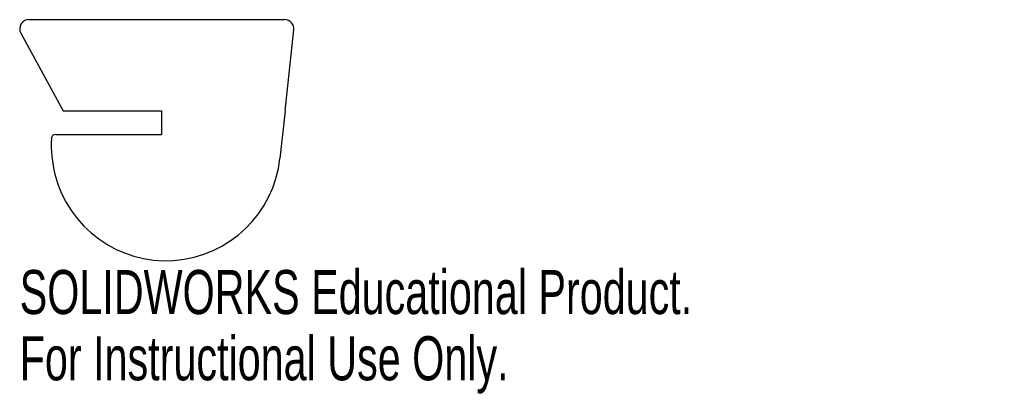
# Model space of a CAD drawing. Header units: millimetres. Extents: x -15 to 93, y -29 to 12.
import ezdxf

# ---------------------------------------------------------------- set-up
doc = ezdxf.new("R2010")
doc.units = ezdxf.units.MM
doc.styles.add('SLDTEXTSTYLE0', font='TXT', dxfattribs={"width": 0.7})

msp = doc.modelspace()

# ---------------------------------------------------------------- linework, layer by layer
at = {"color": 7, "linetype": 'Continuous'}
for p, q in [((-13.83, 12.49), (14.2, 12.49)), ((-14.71, 11.01), (-10.06, 2.49)), ((14.24, 2.49), (15.2, 11.38)), ((-10.06, 2.49), (0.7, 2.49)), ((0.7, 2.49), (0.7, -0.11)), ((14.24, 2.49), (13.68, -2.73)), ((-10.92, -0.11), (0.7, -0.11))]:
    msp.add_line(p, q, dxfattribs=at)
for centre, radius, start, end in [((-13.83, 11.49), 1, 90, 208.5967), ((14.2, 11.49), 1, 353.8774, 90), ((2.16, -1.15), 13.53, 177.3737, 194.1272), ((-10.92, -0.55), 0.442, 90, 177.3737), ((1.2, -1.39), 12.55, 194.1272, 353.8774)]:
    msp.add_arc(centre, radius, start, end, dxfattribs=at)

# ---------------------------------------------------------------- texts
at = {"color": 7, "linetype": 'Continuous', "char_height": 4.8336, "attachment_point": 1, "style": 'SLDTEXTSTYLE0'}
for s, insert in [('SOLIDWORKS Educational Product.', (-14.83, -14.96)), ('For Instructional Use Only.', (-14.83, -22.22))]:
    msp.add_mtext(s, dxfattribs=dict(at, insert=insert))

doc.saveas('drawing.dxf')
